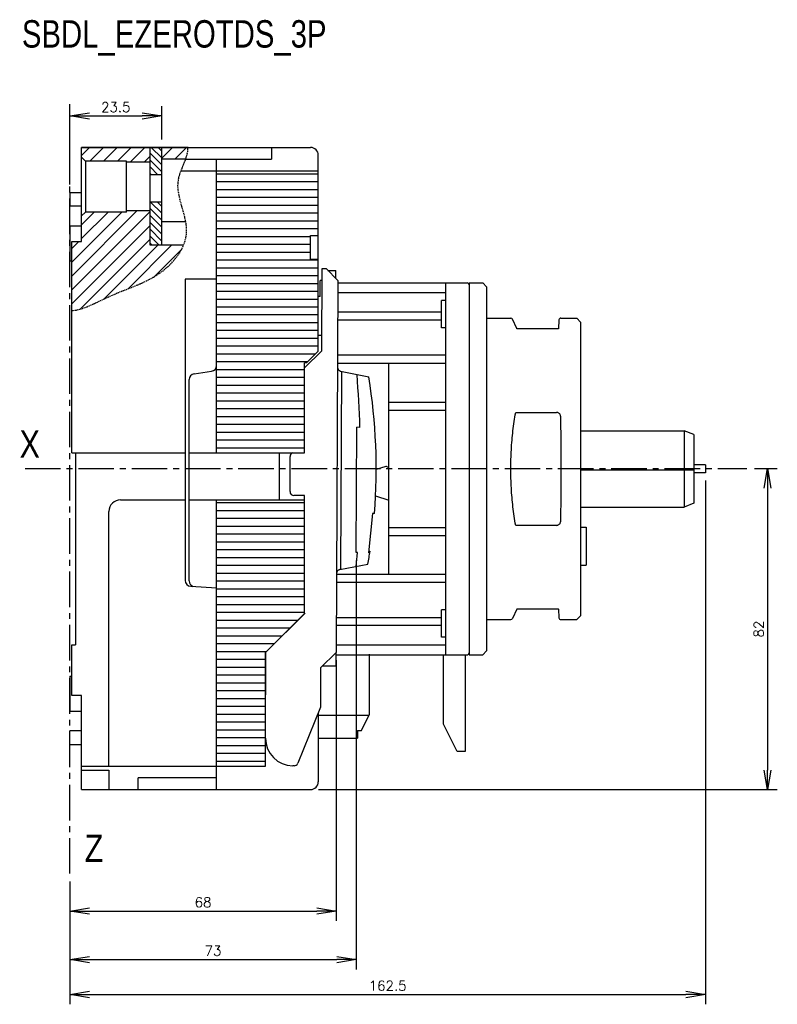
# Model space of a CAD drawing. Extents: x -741 to 1164, y -3289 to 616.
# Tile 56 of 65: x -368 to -174, y -132 to 119. Entities that reach past the tile are written whole.
import ezdxf

# ---------------------------------------------------------------- set-up
doc = ezdxf.new("R2010")
doc.units = 0
doc.header["$LTSCALE"] = 1.21
doc.header["$MEASUREMENT"] = 0
doc.linetypes.add('AXES2', pattern=[1.125, 0.75, -0.125, 0.125, -0.125])
doc.linetypes.add('CACHE', pattern=[0.375, 0.25, -0.125])
doc.layers.get('0').update_dxf_attribs({"linetype": 'CONTINUOUS'})
doc.layers.get('Defpoints').update_dxf_attribs({"linetype": 'CONTINUOUS'})
for name, color, linetype in [('AXE', 80, 'AXES2'), ('COTATION1', 50, 'CONTINUOUS'), ('HACHURES1', 130, 'CONTINUOUS'), ('POINTILLE_MOYEN', 141, 'CACHE')]:
    doc.layers.add(name, color=color, linetype=linetype)
doc.styles.add('ROMANS', font='romans.shx')
doc.styles.get("Standard").update_dxf_attribs({"font": 'txt', "width": 0.8})
doc.dimstyles.new('SC_DEFAUT', dxfattribs={"dimscale": 0, "dimtxt": 2.5, "dimasz": 5, "dimexe": 2.5, "dimexo": 2, "dimgap": 1, "dimtad": 1, "dimdec": 4, "dimzin": 12, "dimdsep": 46, "dimtxsty": 'ROMANS', "dimblk1": 'OPEN', "dimblk2": 'OPEN', "dimsah": 1, "dimcen": 0, "dimadec": 0, "dimazin": 0, "dimtfac": 1, "dimtdec": 4, "dimtofl": 0, "dimtmove": 0, "dimatfit": 3, "dimldrblk": 'OPEN', "dimfxl": 0, "dimtolj": 1, "dimtzin": 12, "dimarcsym": 0})

# ---------------------------------------------------------------- blocks, each defined once
blk = doc.blocks.new('_OPEN')
at = {"color": 0, "linetype": 'ByBlock'}
for p, q in [((-1, 0.167), (0, 0)), ((0, 0), (-1, -0.167)), ((0, 0), (-1, 0))]:
    blk.add_line(p, q, dxfattribs=at)
blk = doc.blocks.new('*D18')
at = {"layer": 'COTATION1', "color": 0, "lineweight": -2}
for p, q in [((-355.18, 77.05), (-355.18, 97.08)), ((-331.68, 88.55), (-331.68, 97.08)), ((-350.18, 94.58), (-336.68, 94.58))]:
    blk.add_line(p, q, dxfattribs=at)
at = {"layer": 'Defpoints', "color": 0}
for p in [(-331.68, 94.58), (-331.68, 86.55), (-355.18, 75.05)]:
    blk.add_point(p, dxfattribs=at)
at = {"layer": 'COTATION1', "color": 0, "lineweight": -2, "xscale": 5, "yscale": 5, "zscale": 5, "rotation": 180}
blk.add_blockref('_OPEN', (-355.18, 94.58), dxfattribs=at)
at = {"layer": 'COTATION1', "color": 0, "lineweight": -2, "xscale": 5, "yscale": 5, "zscale": 5}
blk.add_blockref('_OPEN', (-331.68, 94.58), dxfattribs=at)
at = {"layer": 'COTATION1', "color": 0, "insert": (-343.43, 96.83), "char_height": 2.5, "attachment_point": 5, "style": 'ROMANS'}
blk.add_mtext('\\A1;23.5', dxfattribs=at)
blk = doc.blocks.new('*D29')
at = {"layer": 'COTATION1', "color": 0, "lineweight": -2}
for p, q in [((-180.24, 4.55), (-174.43, 4.55)), ((-176.93, -0.45), (-176.93, -72.45)), ((-291.68, -77.45), (-174.43, -77.45))]:
    blk.add_line(p, q, dxfattribs=at)
at = {"layer": 'Defpoints', "color": 0}
for p in [(-182.24, 4.55), (-293.68, -77.45), (-176.93, -77.45)]:
    blk.add_point(p, dxfattribs=at)
at = {"layer": 'COTATION1', "color": 0, "lineweight": -2, "xscale": 5, "yscale": 5, "zscale": 5}
for p, rotation in [((-176.93, 4.55), 90), ((-176.93, -77.45), 270)]:
    blk.add_blockref('_OPEN', p, dxfattribs=dict(at, rotation=rotation))
at = {"layer": 'COTATION1', "color": 0, "insert": (-179.18, -36.45), "char_height": 2.5, "attachment_point": 5, "rotation": 90, "style": 'ROMANS'}
blk.add_mtext('\\A1;82', dxfattribs=at)
blk = doc.blocks.new('*D27')
at = {"layer": 'COTATION1', "color": 0, "lineweight": -2}
for p, q in [((-287.09, -44.41), (-287.09, -110.97)), ((-355.18, -100.92), (-355.18, -110.97)), ((-350.18, -108.47), (-292.09, -108.47))]:
    blk.add_line(p, q, dxfattribs=at)
at = {"layer": 'Defpoints', "color": 0}
for p in [(-287.09, -42.41), (-355.18, -98.92), (-287.09, -108.47)]:
    blk.add_point(p, dxfattribs=at)
at = {"layer": 'COTATION1', "color": 0, "lineweight": -2, "xscale": 5, "yscale": 5, "zscale": 5, "rotation": 180}
blk.add_blockref('_OPEN', (-355.18, -108.47), dxfattribs=at)
at = {"layer": 'COTATION1', "color": 0, "lineweight": -2, "xscale": 5, "yscale": 5, "zscale": 5}
blk.add_blockref('_OPEN', (-287.09, -108.47), dxfattribs=at)
at = {"layer": 'COTATION1', "color": 0, "insert": (-321.14, -106.22), "char_height": 2.5, "attachment_point": 5, "style": 'ROMANS'}
blk.add_mtext('\\A1;68', dxfattribs=at)
blk = doc.blocks.new('*D28')
at = {"layer": 'COTATION1', "color": 0, "lineweight": -2}
for p, q in [((-281.98, -18.93), (-281.98, -123.37)), ((-355.18, -100.92), (-355.18, -123.37)), ((-350.18, -120.87), (-286.98, -120.87))]:
    blk.add_line(p, q, dxfattribs=at)
at = {"layer": 'Defpoints', "color": 0}
for p in [(-281.98, -16.93), (-355.18, -98.92), (-281.98, -120.87)]:
    blk.add_point(p, dxfattribs=at)
at = {"layer": 'COTATION1', "color": 0, "lineweight": -2, "xscale": 5, "yscale": 5, "zscale": 5, "rotation": 180}
blk.add_blockref('_OPEN', (-355.18, -120.87), dxfattribs=at)
at = {"layer": 'COTATION1', "color": 0, "lineweight": -2, "xscale": 5, "yscale": 5, "zscale": 5}
blk.add_blockref('_OPEN', (-281.98, -120.87), dxfattribs=at)
at = {"layer": 'COTATION1', "color": 0, "insert": (-318.58, -118.62), "char_height": 2.5, "attachment_point": 5, "style": 'ROMANS'}
blk.add_mtext('\\A1;73', dxfattribs=at)
blk = doc.blocks.new('*D26')
at = {"layer": 'COTATION1', "color": 0, "lineweight": -2}
for p, q in [((-192.76, 1.45), (-192.76, -132.29)), ((-355.18, -100.92), (-355.18, -132.29)), ((-350.18, -129.79), (-197.76, -129.79))]:
    blk.add_line(p, q, dxfattribs=at)
at = {"layer": 'Defpoints', "color": 0}
for p in [(-192.76, 3.45), (-355.18, -98.92), (-192.76, -129.79)]:
    blk.add_point(p, dxfattribs=at)
at = {"layer": 'COTATION1', "color": 0, "lineweight": -2, "xscale": 5, "yscale": 5, "zscale": 5, "rotation": 180}
blk.add_blockref('_OPEN', (-355.18, -129.79), dxfattribs=at)
at = {"layer": 'COTATION1', "color": 0, "lineweight": -2, "xscale": 5, "yscale": 5, "zscale": 5}
blk.add_blockref('_OPEN', (-192.76, -129.79), dxfattribs=at)
at = {"layer": 'COTATION1', "color": 0, "insert": (-273.97, -127.54), "char_height": 2.5, "attachment_point": 5, "style": 'ROMANS'}
blk.add_mtext('\\A1;162.5', dxfattribs=at)

msp = doc.modelspace()

# ---------------------------------------------------------------- hatches: boundary and pattern name
at = {"layer": 'HACHURES1'}
h = msp.add_hatch(dxfattribs=at)
h.set_pattern_fill('ANSI31', color=256, scale=20, style=0)
h.set_pattern_definition([(45, (-146.675, -487.829), (-1.767767, 1.767767), [])])
edge = h.paths.add_edge_path()
edge.add_line((-351.18396, 70.05185), (-352.18396, 69.05185))
edge.add_line((-352.18396, 69.05185), (-352.18396, 62.55185))
edge.add_line((-352.18396, 62.55185), (-354.68396, 62.55185))
edge.add_line((-354.68396, 62.55185), (-354.68396, 44.87958))
edge.add_spline(control_points=[(-354.68396, 44.87958), (-352.80237, 44.97384), (-348.82245, 46.6409), (-343.44933, 49.33448), (-336.70866, 51.74844), (-330.49155, 55.04806), (-326.99503, 59.49022), (-326.12263, 61.55185)], knot_values=[0, 0, 0, 0, 5.65186607, 12.553560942, 18.184800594, 27.039077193, 33.68406296, 33.68406296, 33.68406296, 33.68406296], degree=3, periodic=0)
edge.add_line((-326.12263, 61.55185), (-334.68396, 61.55185))
edge.add_line((-334.68396, 61.55185), (-334.68396, 70.32188))
edge.add_line((-334.68396, 70.32188), (-340.68396, 70.32188))
edge.add_line((-340.68396, 70.32188), (-340.68396, 70.05185))
edge.add_line((-340.68396, 70.05185), (-351.18396, 70.05185))
h.paths.add_polyline_path([(-340.68396, 83.05185), (-340.68396, 82.78182), (-334.68396, 82.78182), (-334.68396, 86.55185), (-352.05163, 86.55185), (-352.18396, 86.36286), (-352.18396, 84.05185), (-351.18396, 83.05185)])
edge = h.paths.add_edge_path()
edge.add_line((-331.68396, 86.55185), (-331.68396, 83.55185))
edge.add_line((-331.68396, 83.55185), (-325.57103, 83.55185))
edge.add_spline(control_points=[(-325.57103, 83.55185), (-325.22661, 84.53267), (-324.97213, 85.52737), (-324.95994, 86.55185)], knot_values=[56.26375763, 56.26375763, 56.26375763, 56.26375763, 59.337416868, 59.337416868, 59.337416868, 59.337416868], degree=3, periodic=0)
edge.add_line((-324.95994, 86.55185), (-331.68396, 86.55185))
h = msp.add_hatch(dxfattribs=at)
h.set_pattern_fill('ANSI31', color=256, scale=10, angle=90, style=0)
h.set_pattern_definition([(135, (-60.1993, -200), (-0.8838835, -0.8838835), [])])
h.paths.add_polyline_path([(-331.68396, 86.55185), (-334.68396, 86.55185), (-334.68396, 79.55185), (-331.68396, 79.55185)])
h.paths.add_polyline_path([(-331.68396, 72.55185), (-334.68396, 72.55185), (-334.68396, 61.57985), (-334.65596, 61.55185), (-331.68396, 61.55185)])

# ---------------------------------------------------------------- linework, layer by layer
for p, q in [((-352.18396, 86.55185), (-293.68396, 86.55185)), ((-352.18396, 62.55185), (-352.18396, 86.55185)), ((-352.18396, 62.55185), (-352.18396, 86.55185)), ((-303.68396, 86.55185), (-303.68396, 83.55185)), ((-325.57103, 83.55185), (-303.68396, 83.55185)), ((-317.68396, 8.55185), (-317.68396, 83.55185)), ((-291.68396, 34.55185), (-291.68396, 84.55185)), ((-326.75359, 80.55185), (-291.68396, 80.55185)), ((-291.68396, 79.75185), (-317.68396, 79.75185)), ((-291.68396, 77.75185), (-317.68396, 77.75185)), ((-291.68396, 75.75185), (-317.68396, 75.75185)), ((-355.18396, 75.05185), (-355.18396, 71.55185)), ((-355.18396, 75.05185), (-352.18396, 75.05185)), ((-355.18396, 75.05185), (-352.18396, 75.05185)), ((-355.18396, 75.05185), (-355.18396, 71.55185)), ((-291.68396, 73.75185), (-317.68396, 73.75185)), ((-352.18396, 71.55185), (-355.18396, 71.55185)), ((-352.18396, 71.55185), (-355.18396, 71.55185)), ((-291.68396, 71.75185), (-317.68396, 71.75185)), ((-291.68396, 69.75185), (-317.68396, 69.75185)), ((-355.18396, 66.55185), (-355.18396, 57.55185)), ((-355.18396, 66.55185), (-352.18396, 66.55185)), ((-355.18396, 66.55185), (-352.18396, 66.55185)), ((-355.18396, 66.55185), (-355.18396, 57.55185)), ((-291.68396, 67.75185), (-317.68396, 67.75185)), ((-291.68396, 65.75185), (-317.68396, 65.75185)), ((-293.68396, 63.75185), (-317.68396, 63.75185)), ((-293.68396, 58.05185), (-293.68396, 64.05185)), ((-293.68396, 64.05185), (-291.68396, 64.05185)), ((-354.68396, 8.55185), (-354.68396, 62.55185)), ((-354.68396, 62.55185), (-352.18396, 62.55185)), ((-354.68396, 62.55185), (-352.18396, 62.55185)), ((-293.68396, 61.75185), (-317.68396, 61.75185)), ((-293.68396, 59.75185), (-317.68396, 59.75185)), ((-293.68396, 58.05185), (-291.68396, 58.05185)), ((-355.18396, 57.55185), (-354.68396, 57.55185)), ((-355.18396, 57.55185), (-354.68396, 57.55185)), ((-291.68396, 57.75185), (-317.68396, 57.75185)), ((-291.68396, 55.75185), (-317.68396, 55.75185)), ((-290.76927, 34.60263), (-290.68217, 55.60245)), ((-290.68217, 55.60245), (-289.68218, 55.5983)), ((-290.68217, 55.60245), (-289.68218, 55.5983)), ((-289.68218, 55.5983), (-286.69465, 52.58589)), ((-289.68218, 55.5983), (-286.69465, 52.58589)), ((-325.68396, 52.89674), (-325.68396, -24.03897)), ((-317.68396, 52.89674), (-325.68396, 52.89674)), ((-291.68396, 53.75185), (-317.68396, 53.75185)), ((-289.23941, 55.15185), (-287.18396, 55.15185)), ((-287.18396, 53.07928), (-287.18396, 55.15185)), ((-287.18396, 53.07928), (-287.18396, 54.95185)), ((-291.68396, 51.75185), (-317.68396, 51.75185)), ((-290.69462, 52.60248), (-291.19461, 52.60455)), ((-291.17715, 48.50444), (-291.19461, 52.60455)), ((-286.69465, 52.58589), (-287.08867, -42.4133)), ((-286.69465, 52.58589), (-287.08867, -42.4133)), ((-286.69465, 52.58589), (-287.08867, -42.4133)), ((-286.69728, 51.95185), (-253.68396, 51.95185)), ((-259.18396, 51.95185), (-259.18396, -43.04815)), ((-253.18396, 51.95185), (-249.68396, 51.95185)), ((-253.18396, 51.95185), (-253.18396, -43.04815)), ((-248.68396, 50.95185), (-249.68396, 51.95185)), ((-248.68396, 50.95185), (-248.68396, -42.04815)), ((-291.68396, 49.75185), (-317.68396, 49.75185)), ((-291.21162, 48.50459), (-291.68396, 48.50655)), ((-259.18396, 49.45185), (-286.70765, 49.45185)), ((-291.68396, 47.75185), (-317.68396, 47.75185)), ((-291.68396, 45.75185), (-317.68396, 45.75185)), ((-259.18396, 47.45185), (-260.18396, 47.45185)), ((-260.18396, 40.45185), (-260.18396, 47.45185)), ((-291.68396, 43.75185), (-317.68396, 43.75185)), ((-260.18396, 44.45185), (-286.72839, 44.45185)), ((-248.68396, 42.95185), (-242.50724, 42.95185)), ((-229.70834, 42.95185), (-225.68396, 42.95185)), ((-225.68396, 42.95185), (-224.68396, 41.95185)), ((-291.68396, 41.75185), (-317.68396, 41.75185)), ((-260.18396, 42.45185), (-286.73668, 42.45185)), ((-259.18396, 40.45185), (-260.18396, 40.45185)), ((-240.99536, 40.3105), (-242.05125, 42.65694)), ((-240.98929, 40.29939), (-240.99539, 40.31058)), ((-230.20772, 42.47682), (-230.31791, 40.25507)), ((-224.68396, 41.95144), (-224.68396, -33.04804)), ((-291.68396, 39.75185), (-317.68396, 39.75185)), ((-291.68396, 37.75185), (-317.68396, 37.75185)), ((-290.75289, 38.55185), (-291.68396, 38.55185)), ((-230.82931, 40.186), (-240.79421, 40.186)), ((-291.68396, 35.75185), (-317.68396, 35.75185)), ((-292.48396, 33.75185), (-317.68396, 33.75185)), ((-295.18396, 30.22441), (-290.76927, 34.60263)), ((-294.68396, 31.55185), (-291.68396, 34.55185)), ((-259.18396, 33.45185), (-286.77401, 33.45185)), ((-294.48396, 31.75185), (-317.68396, 31.75185)), ((-294.68396, 31.55185), (-295.18396, 31.55185)), ((-295.18396, 8.55185), (-295.18396, 31.55185)), ((-286.78231, 31.45185), (-259.18396, 31.45185)), ((-273.68396, -22.54815), (-273.68396, 31.45185)), ((-323.3961, 28.73583), (-318.97183, 29.36787)), ((-295.18396, 29.75185), (-317.68396, 29.75185)), ((-295.18396, 27.75185), (-317.68396, 27.75185)), ((-285.79088, 29.38194), (-286.00075, -21.21763)), ((-285.98684, 29.42198), (-278.79675, 27.95292)), ((-285.98684, 29.42198), (-278.79675, 27.95292)), ((-285.98684, 29.42198), (-278.79675, 27.95292)), ((-324.68396, -24.14721), (-324.68396, 27.25091)), ((-295.18396, 25.75185), (-317.68396, 25.75185)), ((-295.18396, 23.75185), (-317.68396, 23.75185)), ((-295.18396, 21.75185), (-317.68396, 21.75185)), ((-273.68396, 21.45185), (-259.18396, 21.45185)), ((-295.18396, 19.75185), (-317.68396, 19.75185)), ((-295.18396, 17.75185), (-317.68396, 17.75185)), ((-273.68396, 19.45185), (-259.18396, 19.45185)), ((-241.26262, 18.87129), (-230.82931, 18.87129)), ((-295.18396, 15.75185), (-317.68396, 15.75185)), ((-295.18396, 13.75185), (-317.68396, 13.75185)), ((-281.98295, -16.93425), (-281.85023, 15.06547)), ((-281.98295, -16.93425), (-281.85023, 15.06547)), ((-281.98295, -16.93425), (-281.85023, 15.06547)), ((-281.05155, 15.06216), (-281.85023, 15.06547)), ((-281.05155, 15.06216), (-281.85023, 15.06547)), ((-281.05155, 15.06216), (-281.85023, 15.06547)), ((-224.68396, 14.20185), (-198.2557, 14.20185)), ((-198.2557, 14.20185), (-198.2557, -5.29815)), ((-195.7557, 13.20185), (-198.2557, 14.20185)), ((-195.7557, 13.20185), (-195.7557, -4.29815)), ((-295.18396, 11.75185), (-317.68396, 11.75185)), ((-354.68396, 8.55185), (-325.68396, 8.55185)), ((-353.68396, 8.55185), (-353.68396, -40.44815)), ((-324.68396, 8.55185), (-295.18396, 8.55185)), ((-295.18396, 9.75185), (-317.68396, 9.75185)), ((-301.68396, 8.55185), (-301.68396, -3.44815)), ((-298.91852, -1.36388), (-298.88119, 7.63605)), ((-274.41562, 5.05348), (-276.89499, 4.334)), ((-274.41564, 5.05347), (-276.89499, 4.334)), ((-274.41564, 5.05347), (-276.89499, 4.334)), ((-273.68396, 4.74299), (-274.22812, 5.03386)), ((-273.68396, 4.74299), (-274.22812, 5.03386)), ((-192.7557, 5.45185), (-195.7557, 5.45185)), ((-192.7557, 5.45185), (-192.7557, 3.45185)), ((-224.68396, 4.20185), (-195.7557, 4.20185)), ((-192.7557, 3.45185), (-195.7557, 3.45185)), ((-295.17953, -2.37939), (-297.92267, -2.36802)), ((-295.18396, -32.44815), (-295.17953, -2.37939)), ((-277.06877, -2.43302), (-273.68396, -3.57634)), ((-277.06877, -2.43302), (-273.68396, -3.57634)), ((-342.18396, -3.44815), (-325.68396, -3.44815)), ((-324.68396, -3.44815), (-295.18396, -3.44815)), ((-317.68396, -77.44815), (-317.68396, -3.44815)), ((-295.18396, -4.24815), (-317.68396, -4.24815)), ((-195.7557, -4.29815), (-198.2557, -5.29815)), ((-345.18396, -71.44815), (-345.18396, -6.44815)), ((-295.18396, -6.24815), (-317.68396, -6.24815)), ((-277.82151, -6.95143), (-278.9052, -16.94702)), ((-277.82151, -6.95143), (-278.9052, -16.94702)), ((-277.82151, -6.95143), (-278.9052, -16.94702)), ((-277.36285, -6.95333), (-277.82151, -6.95143)), ((-277.36285, -6.95333), (-277.82151, -6.95143)), ((-277.36285, -6.95333), (-277.82151, -6.95143)), ((-224.68396, -5.29815), (-198.2557, -5.29815)), ((-295.18396, -8.24815), (-317.68396, -8.24815)), ((-230.82931, -9.96759), (-241.2626, -9.96759)), ((-295.18396, -10.24815), (-317.68396, -10.24815)), ((-295.18396, -12.24815), (-317.68396, -12.24815)), ((-273.68396, -10.54815), (-259.18396, -10.54815)), ((-273.68396, -12.54815), (-259.18396, -12.54815)), ((-224.68396, -10.46667), (-223.2557, -10.46667)), ((-223.2557, -10.46697), (-223.2557, -20.16077)), ((-295.18396, -14.24815), (-317.68396, -14.24815)), ((-295.18396, -16.24815), (-317.68396, -16.24815)), ((-281.71732, -16.93535), (-281.98295, -16.93425)), ((-281.71732, -16.93535), (-281.98295, -16.93425)), ((-281.71732, -16.93535), (-281.98295, -16.93425)), ((-278.46603, -16.55936), (-278.9052, -16.94702)), ((-278.46603, -16.55936), (-278.9052, -16.94702)), ((-278.46603, -16.55936), (-278.9052, -16.94702)), ((-295.18396, -18.24815), (-317.68396, -18.24815)), ((-286.19703, -21.25603), (-278.99501, -19.84667)), ((-286.19703, -21.25603), (-278.99501, -19.84667)), ((-286.19703, -21.25603), (-278.99501, -19.84667)), ((-295.18396, -20.24815), (-317.68396, -20.24815)), ((-295.18396, -22.24815), (-317.68396, -22.24815)), ((-259.18396, -22.54815), (-287.00628, -22.54815)), ((-224.68396, -20.16107), (-223.2557, -20.16107)), ((-295.18396, -24.24815), (-317.68396, -24.24815)), ((-259.18396, -24.54815), (-287.01457, -24.54815)), ((-324.27753, -25.53605), (-317.68396, -25.94815)), ((-295.18396, -26.24815), (-317.68396, -26.24815)), ((-295.18396, -28.24815), (-317.68396, -28.24815)), ((-295.18396, -30.24815), (-317.68396, -30.24815)), ((-295.18396, -32.24815), (-317.68396, -32.24815)), ((-305.08852, -42.33864), (-295.04713, -32.3802)), ((-300.98396, -38.24815), (-295.18396, -32.44815)), ((-260.18396, -38.54815), (-260.18396, -31.54815)), ((-259.18396, -31.54815), (-260.18396, -31.54815)), ((-240.99538, -31.40684), (-242.05129, -33.75332)), ((-240.8091, -31.28358), (-230.82931, -31.2823)), ((-230.31759, -31.3504), (-230.20772, -33.5731)), ((-296.98396, -34.24815), (-317.68396, -34.24815)), ((-260.18396, -33.54815), (-287.0519, -33.54815)), ((-248.68396, -34.04815), (-242.49296, -34.04815)), ((-229.70835, -34.04815), (-225.68396, -34.04815)), ((-225.68396, -34.04815), (-224.68396, -33.04815)), ((-298.98396, -36.24815), (-317.68396, -36.24815)), ((-260.18396, -35.54815), (-287.0602, -35.54815)), ((-300.98396, -38.24815), (-317.68396, -38.24815)), ((-302.98396, -40.24815), (-301.48396, -38.74815)), ((-259.18396, -38.54815), (-260.18396, -38.54815)), ((-354.68396, -40.44815), (-353.68396, -40.44815)), ((-354.68396, -53.44815), (-354.68396, -40.44815)), ((-302.98396, -40.24815), (-317.68396, -40.24815)), ((-304.98396, -42.24815), (-317.68396, -42.24815)), ((-305.18396, -42.44815), (-305.08148, -42.34567)), ((-305.18396, -62.24815), (-305.18396, -42.44815)), ((-305.17976, -64.33845), (-305.08852, -42.33864)), ((-304.98396, -42.24815), (-303.38577, -40.64995)), ((-287.08867, -42.4133), (-291.10523, -46.39667)), ((-287.08867, -42.4133), (-291.10523, -46.39667)), ((-287.18396, -42.5078), (-287.18396, -46.04815)), ((-287.18396, -42.5078), (-287.18396, -45.84815)), ((-259.18396, -40.54815), (-287.08094, -40.54815)), ((-248.68396, -42.04815), (-249.68396, -43.04815)), ((-305.18396, -44.24815), (-317.68396, -44.24815)), ((-287.18396, -43.04815), (-253.68396, -43.04815)), ((-278.68396, -42.84815), (-278.68396, -58.34815)), ((-259.68396, -60.70324), (-259.68396, -43.04815)), ((-254.18396, -43.04815), (-254.18396, -67.70324)), ((-253.18396, -43.04815), (-249.68396, -43.04815)), ((-305.18396, -46.24815), (-317.68396, -46.24815)), ((-291.10523, -46.39667), (-291.1467, -56.39658)), ((-291.10523, -46.39667), (-291.1467, -56.39658)), ((-290.55214, -45.84815), (-287.18396, -45.84815)), ((-355.18396, -48.44815), (-354.68396, -48.44815)), ((-355.18396, -48.44815), (-355.18396, -57.44815)), ((-305.18396, -48.24815), (-317.68396, -48.24815)), ((-305.18396, -50.24815), (-317.68396, -50.24815)), ((-305.18396, -52.24815), (-317.68396, -52.24815)), ((-352.18396, -53.44815), (-354.68396, -53.44815)), ((-352.18396, -77.44815), (-352.18396, -53.44815)), ((-305.18396, -54.24815), (-317.68396, -54.24815)), ((-355.18396, -57.44815), (-352.18396, -57.44815)), ((-305.18396, -56.24815), (-317.68396, -56.24815)), ((-291.1467, -56.39658), (-296.95482, -70.74401)), ((-291.68396, -57.72374), (-291.68396, -75.44815)), ((-305.18396, -58.24815), (-317.68396, -58.24815)), ((-305.18396, -60.24815), (-317.68396, -60.24815)), ((-291.68396, -58.44815), (-278.73396, -58.44815)), ((-280.68396, -62.34815), (-278.68396, -58.34815)), ((-355.18396, -65.94815), (-355.18396, -62.44815)), ((-352.18396, -62.44815), (-355.18396, -62.44815)), ((-305.18396, -62.24815), (-317.68396, -62.24815)), ((-305.18396, -64.24815), (-305.18396, -62.74815)), ((-281.68396, -62.34815), (-281.68396, -64.34815)), ((-281.68396, -62.34815), (-280.68396, -62.34815)), ((-256.18396, -67.70324), (-259.68396, -60.70324)), ((-305.18396, -64.24815), (-317.68396, -64.24815)), ((-305.18396, -71.44815), (-305.18396, -64.33845)), ((-291.68396, -64.34815), (-281.68396, -64.34815)), ((-355.18396, -65.94815), (-352.18396, -65.94815)), ((-305.18396, -66.24815), (-317.68396, -66.24815)), ((-254.18396, -67.70324), (-256.18396, -67.70324)), ((-305.18396, -68.24815), (-317.68396, -68.24815)), ((-305.18396, -70.24815), (-317.68396, -70.24815)), ((-352.18396, -71.44815), (-305.18396, -71.44815)), ((-352.18396, -72.44815), (-345.18396, -72.44815)), ((-345.18396, -72.44815), (-345.18396, -77.44815)), ((-297.88589, -71.36876), (-298.20886, -71.36742)), ((-317.68396, -74.44815), (-337.68396, -74.44815)), ((-337.68396, -77.44815), (-337.68396, -74.44815)), ((-352.18396, -77.44815), (-293.68396, -77.44815))]:
    msp.add_line(p, q)
at = {"color": 7, "linetype": 'Continuous'}
for p, q in [((-352.18396, 62.55185), (-352.18396, 86.55185)), ((-331.68396, 86.55185), (-352.18396, 86.55185)), ((-334.68396, 61.55185), (-334.68396, 86.55185)), ((-324.95994, 86.55185), (-331.68396, 86.55185)), ((-331.68396, 61.55185), (-331.68396, 86.55185)), ((-352.18396, 84.05185), (-351.18396, 83.05185)), ((-351.18396, 83.05185), (-351.18396, 70.05185)), ((-340.68396, 83.05185), (-351.18396, 83.05185)), ((-340.68396, 70.05185), (-340.68396, 83.05185)), ((-325.57103, 83.55185), (-331.68396, 83.55185)), ((-334.68396, 82.78182), (-340.68396, 82.78182)), ((-331.68396, 79.55185), (-334.68396, 79.55185)), ((-355.18396, 75.05185), (-352.18396, 75.05185)), ((-355.18396, 75.05185), (-355.18396, 71.55185)), ((-331.68396, 72.55185), (-334.68396, 72.55185)), ((-352.18396, 69.05185), (-351.18396, 70.05185)), ((-340.68396, 70.05185), (-351.18396, 70.05185)), ((-334.68396, 70.32188), (-340.68396, 70.32188)), ((-355.18396, 66.55185), (-355.18396, 57.55185)), ((-325.53847, 67.55185), (-331.68396, 67.55185)), ((-354.68396, 62.55185), (-352.18396, 62.55185)), ((-354.68396, 44.87958), (-354.68396, 62.55185)), ((-326.12263, 61.55185), (-334.68396, 61.55185)), ((-355.18396, 57.55185), (-354.68396, 57.55185))]:
    msp.add_line(p, q, dxfattribs=at)
at = {"color": 2, "linetype": 'Continuous'}
msp.add_line((-334.68396, 61.57985), (-334.65596, 61.55185), dxfattribs=at)
for centre, radius, start, end in [((-293.68396, 84.55185), 2, 0, 90), ((-253.68396, 51.45185), 0.5, 0, 90), ((-242.50726, 42.45185), 0.5, 24.2277453, 90), ((-229.70834, 42.45185), 0.5, 90.0000003, 177.1375948), ((-319.18396, 30.85279), 1.5, 278.1301024, 0), ((-285.78665, 30.40173), 1, 179.7623594, 258.452427), ((-285.78665, 30.40173), 1, 179.7623594, 258.452427), ((-285.78665, 30.40173), 1, 179.7623594, 258.452427), ((-323.18396, 27.25091), 1.5, 98.1301024, 180), ((-581.51827, 5.30829), 300.625, 1.8593051, 4.4369712), ((-581.51827, 5.30829), 300.625, 1.8593051, 4.4369712), ((-581.51827, 5.30829), 300.625, 1.8593051, 4.4369712), ((-420.69716, 4.64126), 143.8025, 355.375302, 9.3293213), ((-420.69716, 4.64126), 143.8025, 355.375302, 9.3293213), ((-420.69716, 4.64126), 143.8025, 355.375302, 9.3293213), ((-297.98885, 7.67701), 0.89328, 101.6628201, 182.6286777), ((-274.34597, 4.81338), 0.25, 61.8738088, 106.1821129), ((-274.34597, 4.81338), 0.25, 61.8738088, 106.1821129), ((-297.91853, -1.36802), 1, 179.7623594, 269.7623594), ((-342.18396, -6.44815), 3, 90, 180), ((-581.51827, 5.30829), 300.625, 355.0877477, 355.7567309), ((-581.51827, 5.30829), 300.625, 355.0877477, 355.7567309), ((-581.51827, 5.30829), 300.625, 355.0877477, 355.7567309), ((-420.69716, 4.64126), 143.8025, 350.1953975, 351.5220533), ((-420.69716, 4.64126), 143.8025, 350.1953975, 351.5220533), ((-420.69716, 4.64126), 143.8025, 350.1953975, 351.5220533), ((-286.00498, -22.23742), 1, 101.0722919, 179.7623594), ((-286.00498, -22.23742), 1, 101.0722919, 179.7623594), ((-286.00498, -22.23742), 1, 101.0722919, 179.7623594), ((-324.18396, -24.03897), 1.5, 180, 266.4236656), ((-323.18396, -24.14721), 1.5, 180, 252.2528614), ((-242.50725, -33.54814), 0.5, 270.0000259, 335.7722547), ((-229.70834, -33.54813), 0.5, 182.8624052, 269.9999962), ((-253.68396, -42.54815), 0.5, 270, 0), ((-298.17982, -64.36748), 7, 179.7623594, 269.7623594), ((-297.88175, -70.36877), 1, 269.7623594, 337.96095), ((-293.68396, -75.44815), 2, 270, 0)]:
    msp.add_arc(centre, radius, start, end)
for points in [[(-240.79343, 40.18522), (-240.78979, 40.18609), (-240.81341, 40.18754), (-240.85864, 40.19904), (-240.91089, 40.2244), (-240.95635, 40.25956), (-240.98602, 40.29433), (-240.98893, 40.29959)], [(-230.31791, 40.25507), (-230.61114, 40.19717)], [(-240.88637, 40.21091), (-240.91327, 40.22587)], [(-230.61114, 40.19717), (-230.82931, 40.18587)], [(-241.2626, -9.96759), (-241.95393, -5.26262), (-242.3689, -0.43545), (-242.50725, 4.45203), (-242.36895, 9.33845), (-241.9541, 14.16495), (-241.26262, 18.87129)], [(-229.82888, 17.94473), (-229.88352, 18.23701), (-230.02895, 18.49532), (-230.24871, 18.69698), (-230.52355, 18.82636), (-230.82931, 18.87129)], [(-229.82888, 17.94473), (-229.76221, 13.55474), (-229.72185, 9.03576), (-229.70834, 4.45177), (-229.72186, -0.13222), (-229.76221, -4.65115), (-229.82882, -9.04074)], [(-230.82931, -9.96759), (-230.523, -9.92252), (-230.24778, -9.79267), (-230.02823, -9.59071), (-229.88332, -9.33273), (-229.82882, -9.04074)], [(-240.99513, -31.40711), (-240.98587, -31.39042), (-240.98347, -31.3864)], [(-240.98347, -31.3864), (-240.97317, -31.37219)], [(-240.97317, -31.37219), (-240.95585, -31.35541), (-240.94346, -31.34477)], [(-240.94346, -31.34477), (-240.92478, -31.33006)], [(-240.92478, -31.33006), (-240.90998, -31.32016), (-240.88166, -31.30549)], [(-240.88166, -31.30549), (-240.86385, -31.29769)], [(-240.86385, -31.29769), (-240.85748, -31.29495), (-240.81239, -31.28371), (-240.8091, -31.28358)], [(-230.82931, -31.28227), (-230.6069, -31.29391)]]:
    msp.add_spline(points, degree=3)
msp.add_open_spline([(-230.6069, -31.29391), (-230.54466, -31.30299), (-230.44769, -31.31712), (-230.3506, -31.33844), (-230.31759, -31.3504)], degree=3, knots=[0, 0, 0, 0, 0.1892132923, 0.2947491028, 0.2947491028, 0.2947491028, 0.2947491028])
at = {"layer": 'AXE', "ltscale": 10}
for p, q in [((-355.18396, -98.91956), (-355.18396, 97.6019)), ((-366.58492, 4.55185), (-182.24052, 4.55185))]:
    msp.add_line(p, q, dxfattribs=at)
at = {"layer": 'POINTILLE_MOYEN', "start_tangent": (0.998747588, 0.05003254), "end_tangent": (0.011894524, 0.999929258)}
msp.add_spline([(-354.68396, 44.87958), (-349.27356, 46.51393), (-342.99907, 49.38868), (-337.77033, 51.47942), (-330.18867, 56.05289), (-325.35209, 64.54649), (-327.44358, 78.13625), (-324.95994, 86.55185)], degree=3, dxfattribs=at)

# ---------------------------------------------------------------- texts
at = {"insert": (-367.40962, 119.04464), "char_height": 7, "width": 122.1555, "attachment_point": 1}
msp.add_mtext('SBDL_EZEROTDS_3P', dxfattribs=at)
at = {"layer": 'AXE', "ltscale": 10, "char_height": 7, "attachment_point": 5}
for s, insert, width in [('{\\fArial|b0|i0|c0|p34;X}', (-365.40028, 10.77935), 5.6343503), ('{\\fArial|b0|i0|c0|p34;Z}', (-348.99013, -92.48276), 6.7101262)]:
    msp.add_mtext(s, dxfattribs=dict(at, insert=insert, width=width))

# ---------------------------------------------------------------- dimensions: what is measured, and where the dimension line sits
at = {"layer": 'COTATION1'}
for base, p1, p2, override, picture, middle in [((-331.68396, 94.57852), (-355.18396, 75.05185), (-331.68396, 86.55185), {"dimscale": 1, "dimdec": 1}, '*D18', (-343.43396, 96.82852)), ((-281.98295, -120.86661), (-355.18396, -98.91956), (-281.98295, -16.93425), {"dimscale": 1, "dimdec": 0}, '*D28', (-318.58346, -118.61661)), ((-287.08864, -108.46523), (-355.18396, -98.91956), (-287.08864, -42.40645), {"dimscale": 1, "dimdec": 0}, '*D27', (-321.1363, -106.21523))]:
    dim = msp.add_linear_dim(base=base, p1=p1, p2=p2, dimstyle='SC_DEFAUT', override=override, dxfattribs=at)
    dim.commit()
    dim.dimension.update_dxf_attribs({"geometry": picture, "text_midpoint": middle})
dim = msp.add_linear_dim(base=(-192.7557, -129.78654), p1=(-355.18396, -98.91956), p2=(-192.7557, 3.45185), text='162.5', dimstyle='SC_DEFAUT', override={"dimscale": 1, "dimdec": 1}, dxfattribs=at)
dim.commit()
dim.dimension.update_dxf_attribs({"geometry": '*D26', "text_midpoint": (-273.96983, -127.53654)})
dim = msp.add_linear_dim(base=(-176.93034, -77.44815), p1=(-182.24052, 4.55185), p2=(-293.68396, -77.44815), angle=90, dimstyle='SC_DEFAUT', override={"dimscale": 1, "dimdec": 1}, dxfattribs=at)
dim.commit()
dim.dimension.update_dxf_attribs({"geometry": '*D29', "text_midpoint": (-179.18034, -36.44815)})

doc.saveas('drawing.dxf')
